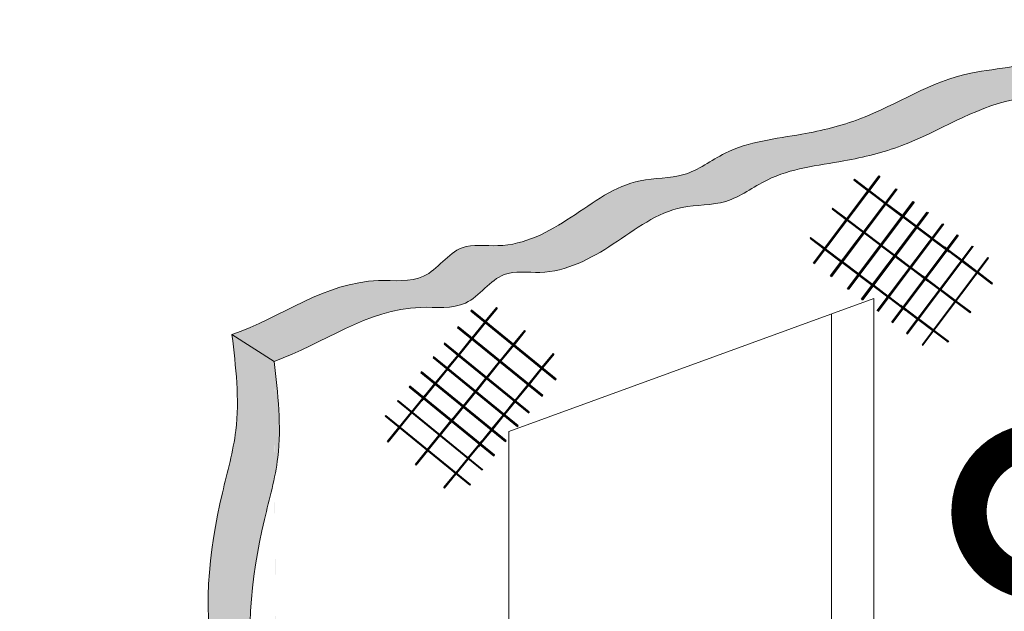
# Model space of a CAD drawing. Header units: millimetres. Extents: x 0 to 30, y 0 to 35.5.
# Tile 3 of 5: x 7.9 to 10.7, y 17.3 to 19. Entities that reach past the tile are written whole.
import ezdxf

# ---------------------------------------------------------------- set-up
doc = ezdxf.new("R2010")
doc.units = ezdxf.units.MM
doc.linetypes.add('CONTINUA', pattern=[0])
doc.linetypes.add('DASHED2', pattern=[9.524999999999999, 6.35, -3.175])
for name, color, linetype, lineweight in [('CONSTRUPANEL', 170, 'Continuous', 20), ('hatch', 252, 'Continuous', 0), ('LAMINA ACCESORIOS', 1, 'Continuous', 30), ('TEXTO', 7, 'DASHED2', 0)]:
    doc.layers.add(name, color=color, linetype=linetype, lineweight=lineweight)
doc.styles.add('Erika', font='techl___.ttf', dxfattribs={"height": 0.25})
doc.dimstyles.new('Erika', dxfattribs={"dimtxt": 0.25, "dimasz": 0.8, "dimexe": 0.5, "dimexo": 0.5, "dimgap": 0, "dimtad": 0, "dimlfac": 0.1, "dimzin": 1, "dimdsep": 46, "dimtxsty": 'Erika', "dimblk": 'DOTSMALL', "dimcen": 2.5, "dimse1": 1, "dimse2": 1, "dimclrd": 252, "dimclre": 252, "dimclrt": 256, "dimadec": 0, "dimazin": 0, "dimtfac": 1, "dimtmove": 0, "dimatfit": 3, "dimldrblk": 'DOTSMALL', "dimfxl": 1, "dimlwd": 0, "dimlwe": 0, "dimarcsym": 0})
pattern_1 = [(0, (-393.4120299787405, -2763.710795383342), (0.05624999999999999, 0.03247595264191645), [0.0375, -0.075]), (120, (-393.4120299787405, -2763.710795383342), (-0.05624999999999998, 0.03247595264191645), [0.03749999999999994, -0.07499999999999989]), (59.99999999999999, (-393.4120299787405, -2763.710795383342), (1.249000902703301e-17, 0.0649519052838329), [-0.075, 0.0375])]

# ---------------------------------------------------------------- blocks, each defined once
blk = doc.blocks.new('_DotSmall')
at = {"color": 0, "linetype": 'ByBlock', "const_width": 0.5}
blk.add_lwpolyline([(-0.0625, 0, 1), (0.0625, 0, 1)], format="xyb", close=True, dxfattribs=at)

msp = doc.modelspace()

# ---------------------------------------------------------------- hatches: boundary and pattern name
at = {"layer": 'hatch', "linetype": 'Continuous'}
h = msp.add_hatch(dxfattribs=at)
h.set_pattern_fill('HONEY', color=256, scale=0.3)
h.set_pattern_definition(pattern_1)
edge = h.paths.add_edge_path()
edge.add_spline(control_points=[(5.152912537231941, 20.98409083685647), (5.145949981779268, 21.01114310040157), (5.125341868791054, 21.09121371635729), (5.156963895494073, 21.21618297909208), (5.204585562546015, 21.36383977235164), (5.04645122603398, 21.58719056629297), (5.103887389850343, 21.95044223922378), (5.086732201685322, 22.34672115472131), (5.292809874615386, 22.65110770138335), (5.05990256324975, 23.08822675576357), (5.11842459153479, 23.5464714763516), (5.172790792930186, 23.89184064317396), (5.187093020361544, 23.98269761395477)], knot_values=[0, 0, 0, 0, 0.08278835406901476, 0.245041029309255, 0.3812774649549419, 0.5193559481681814, 1.007405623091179, 1.41851511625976, 1.706842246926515, 1.99947423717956, 2.774673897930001, 3.051408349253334, 3.051408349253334, 3.051408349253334, 3.051408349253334], degree=3, periodic=0)
edge.add_line((5.187093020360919, 23.98269761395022), (5.069565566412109, 24.05744857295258))
edge.add_spline(control_points=[(5.069565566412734, 24.05744857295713), (5.055263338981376, 23.96659160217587), (5.000897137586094, 23.62122243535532), (4.942375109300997, 23.16297771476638), (5.175282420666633, 22.72585866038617), (4.969204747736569, 22.42147211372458), (4.986359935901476, 22.02519319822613), (4.928923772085, 21.66194152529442), (5.087058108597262, 21.43859073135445), (5.03943644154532, 21.29093393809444), (5.007814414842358, 21.16596467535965), (5.028422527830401, 21.08589405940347), (5.035385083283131, 21.05884179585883)], knot_values=[0, 0, 0, 0, 0.2767344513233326, 1.051934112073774, 1.34456610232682, 1.632893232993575, 2.044002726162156, 2.532052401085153, 2.670130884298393, 2.80636731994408, 2.96861999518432, 3.051408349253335, 3.051408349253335, 3.051408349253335, 3.051408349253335], degree=3, periodic=0)
edge.add_line((5.035385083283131, 21.05884179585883), (5.152912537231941, 20.98409083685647))
edge = h.paths.add_edge_path()
edge.add_spline(control_points=[(5.187093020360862, 23.98269761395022), (5.2444074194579, 23.98317687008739), (5.348596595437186, 23.98404808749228), (5.503473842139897, 24.14041277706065), (5.855276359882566, 24.08628896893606), (6.1431382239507, 24.32989256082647), (6.440860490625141, 24.4583615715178), (6.643575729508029, 24.46352840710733), (6.810151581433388, 24.55464546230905), (6.953190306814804, 24.61668097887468), (7.097020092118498, 24.68463688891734), (7.279965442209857, 24.68973786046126), (7.401499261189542, 24.76454175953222), (7.486574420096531, 24.81690540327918)], knot_values=[0, 0, 0, 0, 0.1649725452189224, 0.2998959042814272, 0.6170643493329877, 1.115293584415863, 1.370764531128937, 1.581038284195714, 1.706580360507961, 1.93316834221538, 2.052752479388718, 2.177980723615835, 2.470196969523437, 2.470196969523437, 2.470196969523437, 2.470196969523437], degree=3, periodic=0)
edge.add_line((7.486574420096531, 24.81690540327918), (7.367561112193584, 24.89260140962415))
edge.add_spline(control_points=[(7.367561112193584, 24.89260140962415), (7.282485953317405, 24.84023776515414), (7.160952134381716, 24.76543386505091), (6.978006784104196, 24.76033289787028), (6.83417699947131, 24.69237697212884), (6.691138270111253, 24.63034154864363), (6.524562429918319, 24.53922421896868), (6.321847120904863, 24.53405902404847), (6.024125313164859, 24.40557927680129), (5.736260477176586, 24.16204521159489), (5.384464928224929, 24.21600598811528), (5.229909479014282, 24.06024297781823), (5.126334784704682, 24.05843792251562), (5.069565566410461, 24.05744857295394)], knot_values=[0, 0, 0, 0, 0.2922162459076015, 0.4174444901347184, 0.5370286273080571, 0.763616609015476, 0.8891586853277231, 1.0994324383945, 1.354903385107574, 1.853132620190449, 2.17030106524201, 2.305224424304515, 2.468869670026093, 2.468869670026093, 2.468869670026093, 2.468869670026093], degree=3, periodic=0)
edge.add_line((5.069565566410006, 24.05744857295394), (5.187093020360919, 23.98269761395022))
edge = h.paths.add_edge_path()
edge.add_spline(control_points=[(12.63683582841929, 24.20929182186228), (12.64903016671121, 24.23782756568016), (12.69761827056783, 24.32641722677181), (12.89857679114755, 24.32213706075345), (13.08882914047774, 24.35997669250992), (13.19540477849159, 24.52259031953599), (13.38076665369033, 24.50611042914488), (13.54926125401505, 24.54142337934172), (13.71069985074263, 24.62243475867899), (13.8233559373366, 24.69108266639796), (13.94201667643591, 24.71527283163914), (13.95201304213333, 24.74261744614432)], knot_values=[0.04585456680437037, 0.04585456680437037, 0.04585456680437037, 0.04585456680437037, 0.1345598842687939, 0.3494367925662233, 0.5653843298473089, 0.7015898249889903, 0.8767295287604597, 1.067799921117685, 1.226826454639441, 1.401324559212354, 1.505118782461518, 1.505118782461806, 1.505118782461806, 1.505118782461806], degree=3, periodic=0)
edge.add_line((13.95201304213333, 24.74261744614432), (13.83299973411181, 24.81831345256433))
edge.add_spline(control_points=[(13.8329997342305, 24.81831345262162), (13.82300336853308, 24.79096883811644), (13.70434262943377, 24.76677867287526), (13.5916865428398, 24.69813076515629), (13.43024794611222, 24.61711938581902), (13.2617533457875, 24.58180643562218), (13.07639147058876, 24.59828632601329), (12.96981583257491, 24.43567269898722), (12.80847019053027, 24.4035823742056), (12.67868344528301, 24.40125451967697), (12.63683582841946, 24.39173051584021)], knot_values=[0.2207137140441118, 0.2207137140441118, 0.2207137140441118, 0.2207137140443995, 0.3245079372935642, 0.4990060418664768, 0.6580325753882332, 0.849102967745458, 1.024242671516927, 1.160448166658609, 1.376395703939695, 1.505118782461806, 1.505118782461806, 1.505118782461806, 1.505118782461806], degree=3, periodic=0)
edge.add_line((12.63683582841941, 24.39173051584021), (12.63683582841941, 24.20929182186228))
edge = h.paths.add_edge_path()
edge.add_spline(control_points=[(19.80977240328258, 10.69774250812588), (19.82805027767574, 10.70835289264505), (19.90627623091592, 10.75376339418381), (20.12217694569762, 10.7435743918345), (20.36070394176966, 10.81300604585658), (20.55700073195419, 10.93840175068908), (20.71740048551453, 10.94326573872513), (20.81212121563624, 10.98631163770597), (20.84629096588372, 11.02052450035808)], knot_values=[0, 0, 0, 0, 0.0628223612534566, 0.2688681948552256, 0.6204817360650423, 0.8008058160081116, 0.9494490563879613, 1.09478071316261, 1.09478071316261, 1.09478071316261, 1.09478071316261], degree=3, periodic=0)
edge.add_line((20.84629096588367, 11.02052450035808), (20.68651339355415, 11.12214779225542))
edge.add_spline(control_points=[(20.68651339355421, 11.12214779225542), (20.65234364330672, 11.08793492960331), (20.55762291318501, 11.04488903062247), (20.39722315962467, 11.04002504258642), (20.20092636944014, 10.91462933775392), (19.9623993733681, 10.84519768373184), (19.7464986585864, 10.85538668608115), (19.66827270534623, 10.80997618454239), (19.64999483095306, 10.79936580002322)], knot_values=[0, 0, 0, 0, 0.1453316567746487, 0.2939748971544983, 0.4742989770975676, 0.8259125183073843, 1.031958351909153, 1.09478071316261, 1.09478071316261, 1.09478071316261, 1.09478071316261], degree=3, periodic=0)
edge.add_line((19.64999483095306, 10.79936580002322), (19.80977240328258, 10.69774250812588))
edge = h.paths.add_edge_path()
edge.add_spline(control_points=[(19.65466585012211, 23.2799068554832), (19.65643563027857, 23.29185405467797), (19.66018411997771, 23.34054953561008), (19.6394768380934, 23.39423907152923), (19.63478981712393, 23.4361565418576), (19.63436996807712, 23.44139410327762)], knot_values=[0.06208313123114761, 0.06208313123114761, 0.06208313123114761, 0.06208313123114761, 0.09843315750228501, 0.2103491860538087, 0.2263242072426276, 0.2263242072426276, 0.2263242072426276, 0.2263242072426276], degree=3, periodic=0)
edge.add_line((19.63436996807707, 23.44139410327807), (18.88223655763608, 23.00714967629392))
edge.add_line((18.88223655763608, 23.00714967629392), (18.88223655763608, 22.8339445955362))
edge.add_line((18.88223655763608, 22.8339445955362), (19.65466585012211, 23.2799068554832))
h = msp.add_hatch(dxfattribs=at)
h.set_pattern_fill('HONEY', color=256, scale=0.3)
h.set_pattern_definition(pattern_1)
edge = h.paths.add_edge_path()
edge.add_spline(control_points=[(16.74668400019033, 17.77670802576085), (16.74902116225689, 17.82117367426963), (16.75251196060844, 17.88758781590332), (16.70171072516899, 18.06675864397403), (16.75152537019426, 18.22291008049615), (16.7134498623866, 18.38673216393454), (16.75043220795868, 18.41736156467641), (16.74111326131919, 18.79843678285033), (16.75805019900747, 19.21516164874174), (16.74597921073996, 19.6738545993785), (16.76089055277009, 19.77704632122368), (16.76607167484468, 19.81290150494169)], knot_values=[0, 0, 0, 0, 0.1324510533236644, 0.1978296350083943, 0.5517485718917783, 0.6133938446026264, 0.6592805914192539, 0.6745598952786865, 1.73247042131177, 1.936357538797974, 2.044922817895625, 2.044922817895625, 2.044922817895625, 2.044922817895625], degree=3, periodic=0)
edge.add_line((16.76607167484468, 19.81290150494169), (16.61607167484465, 19.8995040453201))
edge.add_spline(control_points=[(16.61607167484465, 19.8995040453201), (16.61089055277, 19.86364886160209), (16.59597921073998, 19.76045713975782), (16.60805019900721, 19.30176418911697), (16.59111326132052, 18.88503932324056), (16.60043220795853, 18.50396410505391), (16.56344986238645, 18.4733347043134), (16.60152537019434, 18.3095126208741), (16.55171072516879, 18.15336118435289), (16.60251196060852, 17.97419035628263), (16.59902116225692, 17.90777621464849), (16.59668400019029, 17.86331056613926)], knot_values=[0, 0, 0, 0, 0.1085652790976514, 0.3124523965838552, 1.370362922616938, 1.385642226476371, 1.431528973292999, 1.493174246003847, 1.847093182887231, 1.912471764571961, 2.044922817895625, 2.044922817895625, 2.044922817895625, 2.044922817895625], degree=3, periodic=0)
edge.add_line((16.59668400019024, 17.86331056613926), (16.74668400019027, 17.77670802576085))
edge = h.paths.add_edge_path()
edge.add_spline(control_points=[(18.41004149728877, 17.87798556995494), (18.39848240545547, 17.92423271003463), (18.41607319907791, 18.01669918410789), (18.42830820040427, 18.15683524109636), (18.40175096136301, 18.3895043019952), (18.34773574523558, 18.61817487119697), (18.41997880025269, 18.83257991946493), (18.43283333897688, 18.9583006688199), (18.41911619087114, 19.11232318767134), (18.38884961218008, 19.27611292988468), (18.41790907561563, 19.49433336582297), (18.4500584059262, 19.69119106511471), (18.40753692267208, 19.83463715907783), (18.41417789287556, 19.88511068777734), (18.41607167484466, 19.8995040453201)], knot_values=[0, 0, 0, 0, 0.1450604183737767, 0.2686884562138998, 0.4245459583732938, 0.8472972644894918, 0.9375142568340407, 1.098374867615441, 1.222002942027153, 1.40125522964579, 1.593694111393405, 1.879417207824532, 1.987966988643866, 2.031270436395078, 2.031270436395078, 2.031270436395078, 2.031270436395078], degree=3, periodic=0)
edge.add_line((18.41607167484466, 19.8995040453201), (18.26607167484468, 19.81290150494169))
edge.add_spline(control_points=[(18.26607167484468, 19.81290150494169), (18.26417789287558, 19.79850814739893), (18.2575369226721, 19.74803461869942), (18.30005840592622, 19.6045885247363), (18.26790907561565, 19.40773082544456), (18.2388496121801, 19.18951038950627), (18.26911619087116, 19.02572064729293), (18.2828333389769, 18.87169812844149), (18.26997880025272, 18.74597737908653), (18.1977357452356, 18.53157233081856), (18.25175096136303, 18.30290176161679), (18.2783082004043, 18.07023270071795), (18.26607319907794, 17.93009664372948), (18.24848240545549, 17.83763016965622), (18.2600414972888, 17.79138302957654)], knot_values=[0, 0, 0, 0, 0.04330344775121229, 0.1518532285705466, 0.4375763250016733, 0.6300152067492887, 0.809267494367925, 0.9328955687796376, 1.093756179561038, 1.183973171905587, 1.606724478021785, 1.762581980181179, 1.886210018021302, 2.031270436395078, 2.031270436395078, 2.031270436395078, 2.031270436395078], degree=3, periodic=0)
edge.add_line((18.2600414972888, 17.79138302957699), (18.41004149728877, 17.8779855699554))
edge = h.paths.add_edge_path()
edge.add_spline(control_points=[(16.16607167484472, 17.4386431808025), (16.21274735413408, 17.43426316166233), (16.27006974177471, 17.42888406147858), (16.35574715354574, 17.3028410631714), (16.59648674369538, 17.26484810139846), (16.88049212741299, 17.21122755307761), (17.14674568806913, 17.0174521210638), (17.49984766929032, 16.99974372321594), (17.83885804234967, 16.99223243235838), (18.13175985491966, 17.09067329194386), (18.32122624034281, 17.1812976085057), (18.50885775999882, 17.22903543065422), (18.6338482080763, 17.38504978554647), (18.77989245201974, 17.41875441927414), (18.8660716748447, 17.4386431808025)], knot_values=[0, 0, 0, 0, 0.128164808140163, 0.157399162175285, 0.4460418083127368, 0.7793358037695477, 1.042762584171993, 1.39848185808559, 1.809700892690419, 2.055869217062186, 2.313983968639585, 2.444001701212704, 2.622791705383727, 2.880170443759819, 2.880170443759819, 2.880170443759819, 2.880170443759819], degree=3, periodic=0)
edge.add_line((18.8660716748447, 17.43864318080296), (18.8660716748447, 17.61469642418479))
edge.add_spline(control_points=[(18.8660716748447, 17.61469642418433), (18.77989245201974, 17.59480766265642), (18.63384820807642, 17.56110302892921), (18.50885775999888, 17.40508867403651), (18.32122624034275, 17.35735085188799), (18.13175985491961, 17.26672653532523), (17.83885804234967, 17.16828567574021), (17.49984766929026, 17.17579696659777), (17.14674568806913, 17.19350536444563), (16.88049212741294, 17.38728079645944), (16.59648674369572, 17.44090134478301), (16.35574715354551, 17.4788943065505), (16.27006974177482, 17.60493730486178), (16.21274735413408, 17.61031640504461), (16.16607167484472, 17.61469642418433)], knot_values=[0, 0, 0, 0, 0.2573787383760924, 0.4361687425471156, 0.5661864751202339, 0.8243012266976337, 1.0704695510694, 1.481688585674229, 1.837407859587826, 2.100834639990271, 2.434128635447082, 2.722771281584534, 2.752005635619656, 2.880170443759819, 2.880170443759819, 2.880170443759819, 2.880170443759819], degree=3, periodic=0)
edge.add_line((16.16607167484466, 17.61469642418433), (16.16607167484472, 17.4386431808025))
edge = h.paths.add_edge_path()
edge.add_spline(control_points=[(8.607350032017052, 15.02251847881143), (8.620523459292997, 15.1240721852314), (8.601247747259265, 15.30156271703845), (8.481902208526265, 15.53832856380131), (8.523965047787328, 15.88047757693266), (8.592681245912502, 16.22876560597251), (8.53235083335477, 16.55086735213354), (8.619546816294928, 16.70855130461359), (8.609141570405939, 16.8687276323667), (8.497741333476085, 17.13882700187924), (8.530351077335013, 17.46251337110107), (8.619830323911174, 17.77316521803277), (8.601872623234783, 17.92493139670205), (8.591059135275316, 18.01631958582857)], knot_values=[0, 0, 0, 2.295941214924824e-13, 0.3071256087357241, 0.5158540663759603, 0.7789970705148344, 1.305124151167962, 1.599205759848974, 1.704982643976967, 1.828658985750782, 2.06297610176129, 2.577066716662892, 2.756792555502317, 3.02882577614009, 3.02882577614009, 3.02882577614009, 3.02882577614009], degree=3, periodic=0)
edge.add_line((8.591059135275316, 18.01631958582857), (8.4720458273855, 18.0920155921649))
edge.add_spline(control_points=[(8.4720458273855, 18.0920155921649), (8.482859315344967, 18.00062740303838), (8.500817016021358, 17.8488612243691), (8.411337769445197, 17.5382093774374), (8.37872802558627, 17.21452300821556), (8.490128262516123, 16.94442363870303), (8.500533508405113, 16.78424731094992), (8.413337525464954, 16.62656335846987), (8.473667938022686, 16.30446161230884), (8.404951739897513, 15.95617358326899), (8.362888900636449, 15.61402457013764), (8.48223443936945, 15.37725872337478), (8.501510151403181, 15.19976819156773), (8.488336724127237, 15.09821448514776)], knot_values=[0, 0, 0, 0, 0.2720332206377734, 0.4517590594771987, 0.9658496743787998, 1.200166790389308, 1.323843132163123, 1.429620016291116, 1.723701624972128, 2.249828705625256, 2.51297170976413, 2.721700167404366, 3.028825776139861, 3.02882577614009, 3.02882577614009, 3.02882577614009], degree=3, periodic=0)
edge.add_line((8.488336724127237, 15.09821448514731), (8.607350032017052, 15.02251847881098))
edge = h.paths.add_edge_path()
edge.add_spline(control_points=[(8.591059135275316, 18.01631958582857), (8.730163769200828, 18.0652376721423), (8.89012468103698, 18.19382498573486), (9.145325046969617, 18.15651515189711), (9.22446309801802, 18.28159901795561), (9.389413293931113, 18.25382621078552), (9.554648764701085, 18.342751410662), (9.709534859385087, 18.46466810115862), (9.877600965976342, 18.45493838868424), (10.00966683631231, 18.55861260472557), (10.18817188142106, 18.57631566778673), (10.42730117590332, 18.63423253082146), (10.63228202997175, 18.77738776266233), (10.86804843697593, 18.76929240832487), (10.92856802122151, 18.842942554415), (10.93952606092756, 18.8562780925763)], knot_values=[0, 0, 0, 0, 0.4419580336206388, 0.5705089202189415, 0.7061808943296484, 0.8076707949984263, 1.030168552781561, 1.251288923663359, 1.375948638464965, 1.507301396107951, 1.731632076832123, 1.901348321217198, 2.241588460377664, 2.471610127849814, 2.522467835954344, 2.522467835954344, 2.522467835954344, 2.522467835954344], degree=3, periodic=0)
edge.add_line((10.93952606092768, 18.8562780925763), (10.82051275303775, 18.93197409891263))
edge.add_spline(control_points=[(10.82051275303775, 18.93197409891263), (10.80955471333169, 18.91863856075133), (10.74903512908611, 18.8449884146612), (10.51326872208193, 18.85308376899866), (10.30828786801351, 18.70992853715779), (10.06915857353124, 18.65201167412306), (9.89065352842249, 18.6343086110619), (9.758587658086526, 18.53063439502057), (9.590521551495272, 18.54036410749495), (9.43563545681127, 18.41844741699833), (9.270399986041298, 18.32952221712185), (9.105449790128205, 18.35729502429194), (9.026311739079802, 18.23221115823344), (8.771111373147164, 18.26952099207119), (8.611150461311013, 18.14093367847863), (8.4720458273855, 18.0920155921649)], knot_values=[0, 0, 0, 0, 0.05085770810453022, 0.2808793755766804, 0.6211195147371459, 0.7908357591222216, 1.015166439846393, 1.146519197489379, 1.271178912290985, 1.492299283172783, 1.714797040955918, 1.816286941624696, 1.951958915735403, 2.080509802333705, 2.522467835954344, 2.522467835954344, 2.522467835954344, 2.522467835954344], degree=3, periodic=0)
edge.add_line((8.4720458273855, 18.0920155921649), (8.591059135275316, 18.01631958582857))

# ---------------------------------------------------------------- linework, layer by layer
at = {"layer": 'CONSTRUPANEL'}
for p, q in [((9.255864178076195, 17.81780417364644), (10.2895260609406, 18.19402633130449)), ((10.2895260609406, 16.59402633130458), (10.2895260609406, 18.19402633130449)), ((10.16952606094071, 16.6703499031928), (10.16952606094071, 18.15034990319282)), ((8.591059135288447, 18.01631958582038), (8.4720458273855, 18.0920155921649)), ((9.255864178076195, 16.21780417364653), (9.255864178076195, 17.81780417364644))]:
    msp.add_line(p, q, dxfattribs=at)
at = {"layer": 'CONSTRUPANEL', "color": 0}
msp.add_line((8.591059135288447, 18.01631958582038), (8.591059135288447, 18.01631958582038), dxfattribs=at)
at = {"layer": 'CONSTRUPANEL', "linetype": 'Continuous'}
for points, knots in [([(10.82051275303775, 18.93197409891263), (10.80955471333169, 18.91863856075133), (10.74903512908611, 18.8449884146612), (10.51326872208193, 18.85308376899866), (10.30828786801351, 18.70992853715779), (10.06915857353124, 18.65201167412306), (9.89065352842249, 18.6343086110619), (9.758587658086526, 18.53063439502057), (9.590521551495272, 18.54036410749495), (9.43563545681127, 18.41844741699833), (9.270399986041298, 18.32952221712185), (9.105449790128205, 18.35729502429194), (9.026311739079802, 18.23221115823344), (8.771111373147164, 18.26952099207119), (8.611150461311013, 18.14093367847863), (8.4720458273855, 18.0920155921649)], [0, 0, 0, 0, 0.05085770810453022, 0.2808793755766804, 0.6211195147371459, 0.7908357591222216, 1.015166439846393, 1.146519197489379, 1.271178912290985, 1.492299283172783, 1.714797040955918, 1.816286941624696, 1.951958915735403, 2.080509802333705, 2.522467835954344, 2.522467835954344, 2.522467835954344, 2.522467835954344]), ([(10.93952606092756, 18.8562780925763), (10.92856802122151, 18.842942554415), (10.86804843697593, 18.76929240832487), (10.63228202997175, 18.77738776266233), (10.42730117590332, 18.63423253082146), (10.18817188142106, 18.57631566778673), (10.00966683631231, 18.55861260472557), (9.877600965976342, 18.45493838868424), (9.709534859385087, 18.46466810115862), (9.554648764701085, 18.342751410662), (9.389413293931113, 18.25382621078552), (9.22446309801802, 18.28159901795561), (9.145325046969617, 18.15651515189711), (8.89012468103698, 18.19382498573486), (8.730163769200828, 18.0652376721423), (8.591059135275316, 18.01631958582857)], [0, 0, 0, 0, 0.05085770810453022, 0.2808793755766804, 0.6211195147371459, 0.7908357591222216, 1.015166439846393, 1.146519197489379, 1.271178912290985, 1.492299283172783, 1.714797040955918, 1.816286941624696, 1.951958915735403, 2.080509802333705, 2.522467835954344, 2.522467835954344, 2.522467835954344, 2.522467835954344]), ([(8.4720458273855, 18.0920155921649), (8.482859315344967, 18.00062740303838), (8.500817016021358, 17.8488612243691), (8.411337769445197, 17.5382093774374), (8.37872802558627, 17.21452300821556), (8.490128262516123, 16.94442363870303), (8.500533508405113, 16.78424731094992), (8.413337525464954, 16.62656335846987), (8.473667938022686, 16.30446161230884), (8.404951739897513, 15.95617358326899), (8.362888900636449, 15.61402457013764), (8.48223443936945, 15.37725872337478), (8.501510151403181, 15.19976819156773), (8.488336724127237, 15.09821448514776)], [0, 0, 0, 0, 0.2720332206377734, 0.4517590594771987, 0.9658496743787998, 1.200166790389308, 1.323843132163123, 1.429620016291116, 1.723701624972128, 2.249828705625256, 2.51297170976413, 2.721700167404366, 3.028825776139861, 3.02882577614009, 3.02882577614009, 3.02882577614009]), ([(8.591059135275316, 18.01631958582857), (8.601872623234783, 17.92493139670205), (8.619830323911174, 17.77316521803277), (8.530351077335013, 17.46251337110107), (8.497741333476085, 17.13882700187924), (8.609141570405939, 16.8687276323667), (8.619546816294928, 16.70855130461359), (8.53235083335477, 16.55086735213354), (8.592681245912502, 16.22876560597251), (8.523965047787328, 15.88047757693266), (8.481902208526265, 15.53832856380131), (8.601247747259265, 15.30156271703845), (8.620523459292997, 15.1240721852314), (8.607350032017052, 15.02251847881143)], [0, 0, 0, 0, 0.2720332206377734, 0.4517590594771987, 0.9658496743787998, 1.200166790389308, 1.323843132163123, 1.429620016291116, 1.723701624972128, 2.249828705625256, 2.51297170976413, 2.721700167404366, 3.028825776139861, 3.02882577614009, 3.02882577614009, 3.02882577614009])]:
    msp.add_open_spline(points, degree=3, knots=knots, dxfattribs=at)
at = {"layer": 'LAMINA ACCESORIOS', "linetype": 'CONTINUA'}
for p, q in [((10.23322750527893, 18.5298517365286), (10.27340828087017, 18.49956926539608)), ((10.23473032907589, 18.53184578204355), (10.27491110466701, 18.50156331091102)), ((10.30500444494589, 18.54149313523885), (10.30701348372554, 18.53997901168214)), ((10.2754173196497, 18.49805514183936), (10.32162521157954, 18.46323030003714)), ((10.27692014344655, 18.50004918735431), (10.3231280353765, 18.46522434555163)), ((10.32363425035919, 18.46171617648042), (10.36984214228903, 18.4268913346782)), ((10.32513707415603, 18.46371022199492), (10.37134496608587, 18.4288853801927)), ((10.17153175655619, 18.44798975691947), (10.21171253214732, 18.41770728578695)), ((10.17303458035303, 18.44998380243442), (10.21321535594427, 18.41970133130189)), ((10.44104507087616, 18.43896534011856), (10.44305410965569, 18.43745121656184)), ((10.21372157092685, 18.41619316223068), (10.2599294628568, 18.38136832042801)), ((10.2152243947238, 18.41818720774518), (10.26143228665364, 18.3833623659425)), ((10.37185118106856, 18.42537721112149), (10.40944890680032, 18.39704147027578)), ((10.37335400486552, 18.42737125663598), (10.41095173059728, 18.39903551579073)), ((10.48466991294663, 18.40608722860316), (10.48667895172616, 18.40457310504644)), ((10.26193850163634, 18.37985419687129), (10.30814639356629, 18.34502935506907)), ((10.26344132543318, 18.38184824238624), (10.30964921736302, 18.34702340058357)), ((10.41145794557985, 18.39552734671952), (10.45307374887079, 18.36416335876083)), ((10.41296076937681, 18.39752139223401), (10.45457657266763, 18.36615740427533)), ((10.10899155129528, 18.3650072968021), (10.1491723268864, 18.33472482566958)), ((10.11049437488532, 18.36700134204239), (10.15067515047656, 18.33671887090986)), ((10.45508278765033, 18.36264923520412), (10.49497655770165, 18.33258306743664)), ((10.45658561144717, 18.36464328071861), (10.49647938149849, 18.33457711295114)), ((10.52657272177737, 18.37450693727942), (10.5285817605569, 18.3729928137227)), ((10.15118136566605, 18.33321070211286), (10.19738925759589, 18.29838586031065)), ((10.15268418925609, 18.33520474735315), (10.19889208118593, 18.30037990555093)), ((10.31015543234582, 18.34351523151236), (10.34775315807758, 18.31517949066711)), ((10.31165825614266, 18.34550927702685), (10.34925598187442, 18.3171735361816)), ((10.49497655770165, 18.33258306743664), (10.48880593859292, 18.33723358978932)), ((10.49647938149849, 18.33457711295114), (10.49030876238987, 18.33922763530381)), ((10.49698559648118, 18.33106894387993), (10.5031562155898, 18.32641842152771)), ((10.53687936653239, 18.30100277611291), (10.49698559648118, 18.33106894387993)), ((10.49848842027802, 18.33306298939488), (10.50465903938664, 18.3284124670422)), ((10.53838219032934, 18.3029968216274), (10.49848842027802, 18.33306298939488)), ((10.56847553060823, 18.34292664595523), (10.57048456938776, 18.34141252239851)), ((10.11907898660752, 18.29479500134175), (10.12108802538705, 18.29328087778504)), ((10.19939829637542, 18.29687173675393), (10.24560618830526, 18.26204689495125)), ((10.20090111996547, 18.29886578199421), (10.2471090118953, 18.26404094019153)), ((10.34976219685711, 18.31366536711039), (10.39137800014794, 18.2823013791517)), ((10.35126502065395, 18.31565941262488), (10.39288082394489, 18.2842954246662)), ((10.58050420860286, 18.26812466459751), (10.53888840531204, 18.29948865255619)), ((10.5820070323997, 18.270118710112), (10.54039122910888, 18.30148269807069)), ((10.6121003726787, 18.31004853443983), (10.61410941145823, 18.30853441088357)), ((10.39338703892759, 18.28078725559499), (10.43328080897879, 18.25072108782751)), ((10.39488986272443, 18.28278130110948), (10.43478363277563, 18.25271513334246)), ((10.62410395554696, 18.23526546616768), (10.58251324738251, 18.26661054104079)), ((10.62560677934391, 18.23725951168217), (10.58401607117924, 18.26860458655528)), ((10.16729591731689, 18.25845603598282), (10.16930495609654, 18.2569419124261)), ((10.24761522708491, 18.26053277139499), (10.28521295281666, 18.23219703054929)), ((10.24761522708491, 18.26053277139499), (10.249806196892, 18.25888153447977)), ((10.24911805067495, 18.26252681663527), (10.28671577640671, 18.23419107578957)), ((10.24911805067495, 18.26252681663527), (10.25130902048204, 18.26087557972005)), ((10.43328080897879, 18.25072108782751), (10.42711018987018, 18.25537161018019)), ((10.43478363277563, 18.25271513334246), (10.42861301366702, 18.25736565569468)), ((10.43528984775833, 18.24920696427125), (10.44146046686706, 18.24455644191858)), ((10.47518361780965, 18.21914079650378), (10.43528984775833, 18.24920696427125)), ((10.43679267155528, 18.25120100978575), (10.4429632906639, 18.24655048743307)), ((10.47668644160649, 18.22113484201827), (10.43679267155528, 18.25120100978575)), ((10.21551284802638, 18.22211707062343), (10.21752188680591, 18.22060294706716)), ((10.2872219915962, 18.23068290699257), (10.32883779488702, 18.19931891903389)), ((10.28872481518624, 18.23267695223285), (10.33034061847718, 18.20131296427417)), ((10.51880845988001, 18.18626268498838), (10.47719265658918, 18.21762667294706)), ((10.52031128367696, 18.18825673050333), (10.47869548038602, 18.21962071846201)), ((10.25511961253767, 18.19226720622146), (10.2571286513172, 18.19075308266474)), ((10.33084683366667, 18.19780479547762), (10.37074060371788, 18.16773862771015)), ((10.33234965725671, 18.1997988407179), (10.37224342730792, 18.16973267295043)), ((10.56240820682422, 18.15340348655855), (10.52081749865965, 18.18474856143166)), ((10.56391103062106, 18.15539753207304), (10.52232032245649, 18.18674260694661)), ((9.150480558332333, 18.16132475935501), (9.148892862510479, 18.15937334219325)), ((9.221019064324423, 18.16879750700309), (9.189265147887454, 18.1297691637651)), ((9.222955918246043, 18.16722166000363), (9.191202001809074, 18.12819331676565)), ((10.37074060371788, 18.16773862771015), (10.36456998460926, 18.17238915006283)), ((10.37224342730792, 18.16973267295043), (10.36607280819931, 18.17438319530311)), ((10.41264341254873, 18.13615833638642), (10.37274964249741, 18.16622450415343)), ((10.37274964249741, 18.16622450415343), (10.37892026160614, 18.16157398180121)), ((10.41414623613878, 18.1381523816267), (10.37425246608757, 18.16821854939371)), ((10.37425246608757, 18.16821854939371), (10.38042308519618, 18.16356802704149)), ((9.1876774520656, 18.12781774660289), (9.151160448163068, 18.08293515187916)), ((9.18961430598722, 18.12624189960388), (9.153097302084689, 18.0813593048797)), ((10.340647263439, 18.12780880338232), (10.34265630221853, 18.12629467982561)), ((10.4562682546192, 18.10328022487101), (10.41465245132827, 18.1346442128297)), ((10.45777107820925, 18.10527427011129), (10.41615527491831, 18.13663825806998)), ((9.112375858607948, 18.11449074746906), (9.110788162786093, 18.1125393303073)), ((9.30053314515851, 18.10410392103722), (9.268779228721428, 18.06507557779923)), ((9.302469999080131, 18.10252807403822), (9.270716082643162, 18.06349973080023)), ((10.38255007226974, 18.09622851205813), (10.38455911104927, 18.09471438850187)), ((10.49986800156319, 18.07042102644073), (10.45827729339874, 18.1017661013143)), ((10.50137082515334, 18.07241507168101), (10.45978011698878, 18.10376014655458)), ((9.149572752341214, 18.08098373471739), (9.113055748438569, 18.03610113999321)), ((9.151509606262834, 18.07940788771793), (9.114992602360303, 18.0345252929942)), ((10.49986800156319, 18.07042102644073), (10.4976770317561, 18.07207226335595)), ((10.50137082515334, 18.07241507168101), (10.49917985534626, 18.07406630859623)), ((9.074271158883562, 18.06765673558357), (9.072683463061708, 18.06570531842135)), ((9.267191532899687, 18.06312416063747), (9.230674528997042, 18.01824156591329)), ((9.269128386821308, 18.06154831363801), (9.232611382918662, 18.01666571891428)), ((10.42617491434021, 18.06335040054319), (10.42818395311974, 18.06183627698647)), ((9.042970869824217, 18.02918594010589), (9.041383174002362, 18.02723452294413)), ((9.111468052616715, 18.03414972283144), (9.081755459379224, 17.99763034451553)), ((9.113404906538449, 18.03257387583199), (9.083692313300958, 17.99605449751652)), ((9.229086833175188, 18.01629014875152), (9.192569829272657, 17.97140755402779)), ((9.231023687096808, 18.01471430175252), (9.194506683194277, 17.96983170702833)), ((9.381135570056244, 18.03852484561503), (9.349381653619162, 17.99949650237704)), ((9.383072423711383, 18.03694899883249), (9.351318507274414, 17.9979206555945)), ((9.008495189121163, 17.98681231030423), (9.006907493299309, 17.98486089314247)), ((9.08016776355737, 17.99567892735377), (9.04727977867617, 17.95525671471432)), ((9.082104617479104, 17.99410308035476), (9.049216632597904, 17.95368086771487)), ((9.347793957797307, 17.99754508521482), (9.311276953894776, 17.95266249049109)), ((9.34973081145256, 17.99596923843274), (9.313213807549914, 17.95108664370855)), ((9.190982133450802, 17.96945613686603), (9.161269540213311, 17.93293675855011)), ((9.192918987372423, 17.96788028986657), (9.163206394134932, 17.93136091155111)), ((9.39010309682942, 17.96636506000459), (9.388515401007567, 17.96441364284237)), ((8.975380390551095, 17.94611132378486), (8.97379269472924, 17.94415990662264)), ((9.045692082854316, 17.95330529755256), (9.014164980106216, 17.9145557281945)), ((9.04762893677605, 17.9517294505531), (9.016101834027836, 17.91297988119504)), ((9.159681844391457, 17.93098534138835), (9.126793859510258, 17.89056312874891)), ((9.161618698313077, 17.92940949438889), (9.128730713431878, 17.88898728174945)), ((9.309689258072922, 17.95071107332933), (9.27317225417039, 17.9058284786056)), ((9.31162611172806, 17.94913522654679), (9.275109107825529, 17.90425263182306)), ((8.94226559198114, 17.90541033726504), (8.940677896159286, 17.90345892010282)), ((8.981050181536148, 17.87385474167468), (9.012577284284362, 17.91260431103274)), ((8.982987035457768, 17.87227889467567), (9.014514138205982, 17.91102846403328)), ((9.012577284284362, 17.91260431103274), (9.007700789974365, 17.9066106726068)), ((9.014514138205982, 17.91102846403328), (9.009637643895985, 17.90503482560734)), ((9.014164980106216, 17.9145557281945), (9.019041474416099, 17.92054936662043)), ((9.016101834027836, 17.91297988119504), (9.020978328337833, 17.91897351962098)), ((9.271584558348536, 17.90387706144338), (9.241871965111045, 17.86735768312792)), ((9.273521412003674, 17.90230121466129), (9.243808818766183, 17.86578183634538)), ((9.271584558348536, 17.90387706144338), (9.269853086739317, 17.90174893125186)), ((9.273521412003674, 17.90230121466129), (9.271789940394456, 17.90017308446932)), ((9.351998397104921, 17.91953104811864), (9.350410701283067, 17.91757963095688)), ((9.125206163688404, 17.88861171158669), (9.09367906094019, 17.84986214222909)), ((9.127143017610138, 17.88703586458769), (9.095615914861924, 17.84828629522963)), ((9.313893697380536, 17.87269703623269), (9.312306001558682, 17.87074561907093)), ((8.907789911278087, 17.86303670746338), (8.906202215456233, 17.86108529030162)), ((8.946574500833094, 17.83148111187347), (8.979462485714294, 17.87190332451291)), ((8.948511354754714, 17.82990526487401), (8.981399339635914, 17.87032747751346)), ((9.060564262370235, 17.80916115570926), (9.092091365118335, 17.84791072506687)), ((9.062501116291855, 17.8075853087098), (9.09402821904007, 17.84633487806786)), ((9.092091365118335, 17.84791072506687), (9.087214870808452, 17.84191708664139)), ((9.09402821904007, 17.84633487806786), (9.089151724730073, 17.84034123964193)), ((9.09367906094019, 17.84986214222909), (9.098555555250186, 17.85585578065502)), ((9.095615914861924, 17.84828629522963), (9.100492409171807, 17.85427993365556)), ((9.240284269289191, 17.8654062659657), (9.207396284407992, 17.82498405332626)), ((9.24222112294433, 17.86383041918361), (9.20933313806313, 17.82340820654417)), ((8.912118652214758, 17.78913185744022), (8.94498680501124, 17.82952969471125)), ((8.914055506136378, 17.78755601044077), (8.94692365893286, 17.82795384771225)), ((9.205808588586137, 17.8230326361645), (9.174281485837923, 17.78428306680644)), ((9.207745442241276, 17.82145678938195), (9.176218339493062, 17.78270722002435)), ((9.28259340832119, 17.83422624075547), (9.281005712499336, 17.83227482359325)), ((9.026088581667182, 17.7667875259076), (9.058976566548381, 17.80720973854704)), ((9.028025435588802, 17.7652116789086), (9.060913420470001, 17.80563389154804)), ((9.174281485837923, 17.78428306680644), (9.17915798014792, 17.79027670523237)), ((9.248117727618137, 17.79185261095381), (9.246530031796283, 17.78990119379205)), ((8.991632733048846, 17.72443827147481), (9.024500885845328, 17.76483610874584)), ((8.993569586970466, 17.72286242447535), (9.026437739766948, 17.76326026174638)), ((9.141166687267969, 17.74358208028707), (9.17269379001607, 17.78233164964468)), ((9.143103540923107, 17.74200623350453), (9.174630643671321, 17.78075580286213)), ((9.17269379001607, 17.78233164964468), (9.167817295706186, 17.77633801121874)), ((9.174630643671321, 17.78075580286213), (9.169754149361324, 17.7747621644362)), ((9.176218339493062, 17.78270722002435), (9.181094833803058, 17.78870085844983)), ((9.106691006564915, 17.70120845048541), (9.139578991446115, 17.74163066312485)), ((9.108627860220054, 17.69963260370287), (9.141515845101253, 17.74005481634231)), ((9.215002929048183, 17.75115162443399), (9.213415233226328, 17.74920020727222)), ((9.181888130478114, 17.71045063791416), (9.18030043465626, 17.7084992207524)), ((9.07223515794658, 17.65885919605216), (9.105103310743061, 17.69925703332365)), ((9.074172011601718, 17.65728334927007), (9.1070401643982, 17.6976811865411)), ((9.07223515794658, 17.65885919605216), (9.073966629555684, 17.66098732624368)), ((9.074172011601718, 17.65728334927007), (9.075903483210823, 17.6594114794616)), ((9.14741244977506, 17.66807700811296), (9.145824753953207, 17.66612559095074))]:
    msp.add_line(p, q, dxfattribs=at)
at = {"layer": 'LAMINA ACCESORIOS'}
for p, q in [((10.35322137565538, 18.50515416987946), (10.35523041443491, 18.5036400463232)), ((10.40143830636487, 18.46881520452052), (10.4034473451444, 18.46730108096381))]:
    msp.add_line(p, q, dxfattribs=at)
at = {"layer": 'LAMINA ACCESORIOS', "linetype": 'CONTINUA'}
for points in [[(10.11907898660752, 18.29479500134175), (10.30500444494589, 18.54149313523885)], [(10.30701348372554, 18.53997901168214), (10.12108802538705, 18.29328087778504)], [(10.23473032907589, 18.53184578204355), (10.23322750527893, 18.5298517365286)], [(10.16729591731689, 18.25845603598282), (10.35322137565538, 18.50515416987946)], [(10.35523041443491, 18.5036400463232), (10.16930495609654, 18.2569419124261)], [(10.21551284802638, 18.22211707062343), (10.40143830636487, 18.46881520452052)], [(10.4034473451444, 18.46730108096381), (10.37335400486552, 18.42737125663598)], [(10.17303458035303, 18.44998380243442), (10.17153175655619, 18.44798975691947)], [(10.25511961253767, 18.19226720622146), (10.44104507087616, 18.43896534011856)], [(10.44305410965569, 18.43745121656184), (10.2571286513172, 18.19075308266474)], [(10.37335400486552, 18.42737125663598), (10.21752188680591, 18.22060294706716)], [(10.29874445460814, 18.15938909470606), (10.48466991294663, 18.40608722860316)], [(10.48667895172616, 18.40457310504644), (10.30075349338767, 18.15787497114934)], [(10.11049437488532, 18.36700134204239), (10.10899155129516, 18.3650072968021)], [(10.340647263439, 18.12780880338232), (10.52657272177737, 18.37450693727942)], [(10.5285817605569, 18.3729928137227), (10.34265630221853, 18.12629467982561)], [(10.49647938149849, 18.33457711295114), (10.340647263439, 18.12780880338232)], [(10.34265630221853, 18.12629467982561), (10.49848842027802, 18.33306298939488)], [(10.56847553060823, 18.34292664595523), (10.38255007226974, 18.09622851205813)], [(10.38455911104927, 18.09471438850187), (10.57048456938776, 18.34141252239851)], [(10.6121003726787, 18.31004853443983), (10.42617491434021, 18.06335040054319)], [(10.42818395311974, 18.06183627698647), (10.61410941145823, 18.30853441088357)], [(10.6256067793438, 18.23725951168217), (10.62410395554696, 18.23526546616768)], [(9.148892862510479, 18.15937334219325), (9.388515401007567, 17.96441364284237)], [(9.39010309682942, 17.96636506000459), (9.150480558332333, 18.16132475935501)], [(9.221019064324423, 18.16879750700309), (9.222955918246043, 18.16722166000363)], [(10.56391103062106, 18.15539753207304), (10.56240820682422, 18.15340348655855)], [(9.110788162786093, 18.1125393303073), (9.350410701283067, 17.91757963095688)], [(9.351998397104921, 17.91953104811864), (9.112375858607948, 18.11449074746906)], [(9.30053314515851, 18.10410392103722), (9.302469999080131, 18.10252807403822)], [(10.50137082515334, 18.07241507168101), (10.49986800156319, 18.07042102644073)], [(9.072683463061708, 18.06570531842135), (9.111468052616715, 18.03414972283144)], [(9.313893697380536, 17.87269703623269), (9.074271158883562, 18.06765673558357)], [(9.041383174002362, 18.02723452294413), (9.281005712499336, 17.83227482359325)], [(9.28259340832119, 17.83422624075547), (9.042970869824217, 18.02918594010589)], [(9.111468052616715, 18.03414972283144), (9.312306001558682, 17.87074561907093)], [(9.381135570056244, 18.03852484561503), (9.383072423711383, 18.03694899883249)], [(9.006907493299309, 17.98486089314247), (9.246530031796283, 17.78990119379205)], [(9.248117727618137, 17.79185261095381), (9.008495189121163, 17.98681231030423)], [(8.97379269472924, 17.94415990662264), (9.213415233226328, 17.74920020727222)], [(9.215002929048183, 17.75115162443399), (8.975380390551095, 17.94611132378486)], [(9.18030043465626, 17.7084992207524), (8.940677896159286, 17.90345892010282)], [(8.94226559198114, 17.90541033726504), (9.181888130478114, 17.71045063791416)], [(9.213415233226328, 17.74920020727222), (9.012577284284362, 17.91260431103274)], [(9.014164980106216, 17.9145557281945), (9.215002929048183, 17.75115162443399)], [(9.145824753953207, 17.66612559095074), (8.906202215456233, 17.86108529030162)], [(8.907789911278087, 17.86303670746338), (9.14741244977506, 17.66807700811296)], [(8.912118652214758, 17.78913185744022), (8.914055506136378, 17.78755601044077)], [(8.991632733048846, 17.72443827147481), (8.993569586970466, 17.72286242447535)], [(9.07223515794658, 17.65885919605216), (9.074172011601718, 17.65728334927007)]]:
    msp.add_lwpolyline(points, dxfattribs=at)

# ---------------------------------------------------------------- leaders
at = {"layer": 'TEXTO', "linetype": 'ByBlock', "lineweight": 0}
msp.add_leader([(10.75922706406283, 17.59070036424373), (12.33504991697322, 18.3183665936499), (12.85741386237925, 18.3183665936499)], dimstyle='Erika', override={"dimgap": 0, "dimtad": 0}, dxfattribs=at)

doc.saveas('drawing.dxf')
